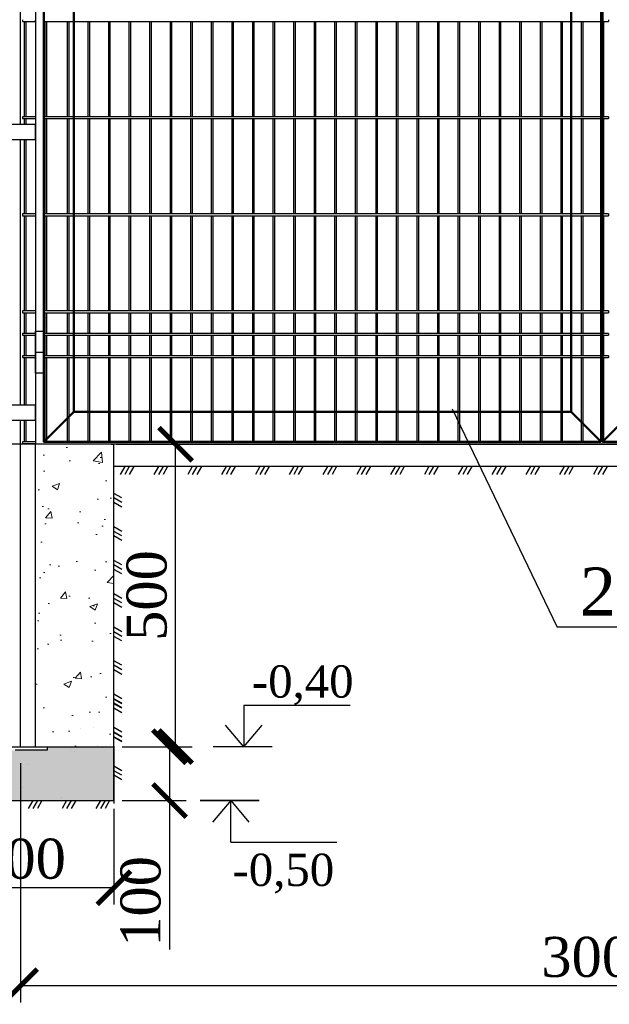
# Model space of a CAD drawing. Header units: inches. Extents: x 6778 to 7415, y 45 to 1090.
# Tile 3 of 41: x 6950 to 6994, y 237 to 311. Entities that reach past the tile are written whole.
import ezdxf

# ---------------------------------------------------------------- set-up
doc = ezdxf.new("R2010")
doc.units = ezdxf.units.IN
doc.header["$MEASUREMENT"] = 0
for name, pattern in [('ACAD_ISO02W100', [15, 12, -3]), ('CENTER', [50.8, 31.75, -6.35, 6.35, -6.35]), ('DASHDOTX2', [50.8, 25.4, -12.7, 0, -12.7]), ('K5LT_BASIC', [0])]:
    doc.linetypes.add(name, pattern=pattern)
doc.layers.add('.', color=7, linetype='Continuous', lineweight=15)
doc.layers.add('Системный слой VIEW1', color=7, linetype='Continuous')
doc.styles.add('GOST', font='gost.shx', dxfattribs={"oblique": 15})
doc.styles.add('TIEMS', font='times.ttf')
doc.dimstyles.new('Copy of ISO-25', dxfattribs={"dimtxt": 3, "dimasz": 2.5, "dimexe": 1.25, "dimexo": 0.625, "dimtad": 1, "dimlfac": 100, "dimtxsty": 'GOST', "dimblk": 'ARCHTICK', "dimcen": 2.5, "dimadec": 0, "dimazin": 0, "dimtfac": 1, "dimtmove": 0, "dimatfit": 3, "dimldrblk": 'ARCHTICK', "dimfxl": 1, "dimarcsym": 0})

# ---------------------------------------------------------------- blocks, each defined once
blk = doc.blocks.new('_ArchTick')
at = {"color": 0, "linetype": 'ByBlock', "const_width": 0.15}
blk.add_lwpolyline([(-0.5, -0.5), (0.5, 0.5)], dxfattribs=at)
blk = doc.blocks.new('*D293')
at = {"color": 0, "lineweight": -2, "transparency": 16777216}
for p, q in [((6949.801, 255.153), (6949.801, 237.203)), ((7036.881, 255.153), (7036.881, 237.203)), ((7036.881, 238.453), (6949.801, 238.453))]:
    blk.add_line(p, q, dxfattribs=at)
at = {"layer": 'Defpoints', "color": 0, "transparency": 16777216}
for p in [(6949.801, 255.778), (7036.881, 255.778), (6949.801, 238.453)]:
    blk.add_point(p, dxfattribs=at)
at = {"color": 0, "lineweight": -2, "transparency": 16777216, "xscale": 2.5, "yscale": 2.5, "zscale": 2.5, "rotation": 180}
blk.add_blockref('_ArchTick', (6949.801, 238.453), dxfattribs=at)
at = {"color": 0, "lineweight": -2, "transparency": 16777216, "xscale": 2.5, "yscale": 2.5, "zscale": 2.5}
blk.add_blockref('_ArchTick', (7036.881, 238.453), dxfattribs=at)
at = {"color": 0, "transparency": 16777216, "insert": (6993.341, 240.603), "char_height": 3, "attachment_point": 5, "style": 'TIEMS'}
blk.add_mtext('3000', dxfattribs=at)
blk = doc.blocks.new('*D307')
at = {"color": 0, "lineweight": -2, "transparency": 16777216}
for p, q in [((6942.801, 251.721), (6942.801, 244.564)), ((6956.801, 251.721), (6956.801, 244.564)), ((6956.801, 245.814), (6942.801, 245.814))]:
    blk.add_line(p, q, dxfattribs=at)
at = {"layer": 'Defpoints', "color": 0, "transparency": 16777216}
for p in [(6942.801, 252.346), (6956.801, 252.346), (6942.801, 245.814)]:
    blk.add_point(p, dxfattribs=at)
at = {"color": 0, "lineweight": -2, "transparency": 16777216, "xscale": 2.5, "yscale": 2.5, "zscale": 2.5, "rotation": 180}
blk.add_blockref('_ArchTick', (6942.801, 245.814), dxfattribs=at)
at = {"color": 0, "lineweight": -2, "transparency": 16777216, "xscale": 2.5, "yscale": 2.5, "zscale": 2.5}
blk.add_blockref('_ArchTick', (6956.801, 245.814), dxfattribs=at)
at = {"color": 0, "transparency": 16777216, "insert": (6949.801, 247.965), "char_height": 3, "attachment_point": 5, "style": 'TIEMS'}
blk.add_mtext('400', dxfattribs=at)
blk = doc.blocks.new('*D308')
at = {"color": 0, "lineweight": -2, "transparency": 16777216}
for p, q in [((6957.426, 279.059), (6962.666, 279.059)), ((6961.416, 256.384), (6961.416, 279.059)), ((6957.426, 256.384), (6962.666, 256.384))]:
    blk.add_line(p, q, dxfattribs=at)
at = {"layer": 'Defpoints', "color": 0, "transparency": 16777216}
for p in [(6956.801, 279.059), (6961.416, 279.059), (6956.801, 256.384)]:
    blk.add_point(p, dxfattribs=at)
at = {"color": 0, "lineweight": -2, "transparency": 16777216, "xscale": 2.5, "yscale": 2.5, "zscale": 2.5}
for p, rotation in [((6961.416, 279.059), 90), ((6961.416, 256.384), 270)]:
    blk.add_blockref('_ArchTick', p, dxfattribs=dict(at, rotation=rotation))
at = {"color": 0, "transparency": 16777216, "insert": (6959.265, 267.722), "char_height": 3, "attachment_point": 5, "rotation": 90, "style": 'TIEMS'}
blk.add_mtext('500', dxfattribs=at)
blk = doc.blocks.new('*D309')
at = {"color": 0, "lineweight": -2, "transparency": 16777216}
for p, q in [((6957.426, 256.384), (6962.209, 256.384)), ((6960.959, 256.384), (6960.959, 252.346)), ((6957.426, 252.346), (6962.209, 252.346)), ((6960.959, 252.346), (6960.959, 241.177))]:
    blk.add_line(p, q, dxfattribs=at)
at = {"layer": 'Defpoints', "color": 0, "transparency": 16777216}
for p in [(6956.801, 256.384), (6960.959, 256.384), (6956.801, 252.346)]:
    blk.add_point(p, dxfattribs=at)
at = {"color": 0, "lineweight": -2, "transparency": 16777216, "xscale": 2.5, "yscale": 2.5, "zscale": 2.5}
for p, rotation in [((6960.959, 256.384), 90), ((6960.959, 252.346), 270)]:
    blk.add_blockref('_ArchTick', p, dxfattribs=dict(at, rotation=rotation))
at = {"color": 0, "transparency": 16777216, "insert": (6958.808, 244.785), "char_height": 3, "attachment_point": 5, "rotation": 90, "style": 'TIEMS'}
blk.add_mtext('100\\P', dxfattribs=at)

msp = doc.modelspace()

# ---------------------------------------------------------------- hatches: boundary and pattern name
at = {"layer": '.', "linetype": 'ByBlock'}
h = msp.add_hatch(dxfattribs=at)
h.set_pattern_fill('AR-CONC', color=0, scale=0.8)
h.set_pattern_definition([(50, (3844.992, -1094.6116), (5.7380815, -0.502017), [0.6, -6.6]), (355, (3844.992, -1094.6116), (-1.110011, 6.017537), [0.48, -5.28]), (100.45144, (3845.47, -1094.6535), (4.628071, 5.51552), [0.509922, -5.609137]), (46.1842, (3844.992, -1093.0116), (8.53793, -1.324154), [0.9, -9.9]), (96.63564, (3845.7035, -1093.122), (7.477296, 7.792949), [0.764883, -8.41371]), (351.18416, (3844.992, -1093.012), (7.477296, 7.792949), [0.72, -7.92]), (21, (3845.792, -1093.4116), (4.7752564, -3.220951), [0.6, -6.6]), (326, (3845.792, -1093.4116), (1.946523, 5.8012), [0.48, -5.28]), (71.45144, (3846.19, -1093.68), (6.721779, 2.580249), [0.509922, -5.609137]), (37.5, (3844.992, -1094.6116), (0.0972788, 2.6631508), [0, -5.216, 0, -5.36, 0, -5.3]), (7.5, (3844.992, -1094.6116), (2.1045563, 3.1552937), [0, -3.056, 0, -5.096, 0, -2.02]), (327.5, (3843.208, -1094.6116), (4.2705795, -0.180439), [0, -2, 0, -6.24, 0, -8.28]), (317.5, (3842.408, -1094.6116), (4.6654894, 0.80084), [0, -2.6, 0, -4.144, 0, -5.88])])
h.paths.add_polyline_path([(6950.921, 256.384), (6956.741, 256.384), (6956.801, 256.444), (6956.801, 279.06), (6950.921, 279.06)])
h = msp.add_hatch(dxfattribs=at)
h.set_pattern_fill('GRAVEL', color=256, scale=0.8)
h.set_pattern_definition([(228.0127875, (3679.88786, -1246.497905), (-6.4, -7.2), [0.1076288, -10.65527044]), (184.9697407, (3679.81586, -1246.577905), (9.6, 0.8), [0.1846944, -18.28473981]), (132.510447, (3679.63186, -1246.593905), (8, -8.8), [0.1302304, -12.89282608]), (267.273689, (3679.31986, -1246.793905), (0.8, 16), [0.1681904, -16.65084643]), (292.8336542, (3679.31186, -1246.961905), (-4, 9.6), [0.164924, -16.3274985]), (357.273689, (3679.37586, -1247.113905), (-16, 0.8), [0.1681904, -16.65084643]), (37.6942405, (3679.54386, -1247.121905), (-10.4, -8), [0.2224232, -22.01987884]), (72.2553284, (3679.71986, -1246.985905), (5.6, 17.6), [0.2099904, -20.7890572]), (121.4295656, (3679.78386, -1246.785905), (-6.4, 10.4), [0.16876, -16.70725849]), (175.2363583, (3679.69586, -1246.641905), (8.8, -0.8), [0.1926656, -9.44061006]), (222.3974378, (3679.50386, -1246.625905), (-9.6, -8.8), [0.2491584, -24.6667]), (138.8140748, (3680.11186, -1246.801905), (-5.6, 4.8), [0.0850408, -8.41907585]), (171.4692344, (3680.04786, -1246.745905), (10.4, -1.6), [0.1617896, -16.01720913]), (225, (3679.88786, -1246.7219), (-1e-16, -0.8), [0.1131368, -1.01823405]), (203.1985905, (3679.83186, -1246.6259), (4, 1.6), [0.0609264, -6.03169208]), (291.8014095, (3679.77586, -1246.6499), (-0.8, 2.4), [0.0861624, -4.22196945]), (30.9637565, (3679.80786, -1246.7299), (2.4, 1.6), [0.1399432, -4.52481832]), (161.565051, (3679.92786, -1246.6579), (1.6, -0.8), [0.1011928, -2.42862933]), (16.3895403, (3679.31186, -1246.649905), (8, 2.4), [0.14176, -14.03427612]), (70.346176, (3679.44786, -1246.609905), (-3.2, -8.8), [0.1189288, -11.7739262]), (293.1985905, (3679.92786, -1246.4979), (-1.6, 4), [0.121852, -5.97076648]), (343.6104597, (3679.97586, -1246.609905), (-8, 2.4), [0.14176, -14.03427612]), (339.4439548, (3679.31186, -1247.145905), (-4, 1.6), [0.136704, -6.698499]), (294.7751406, (3679.43986, -1247.193905), (-4, 8.8), [0.1145424, -11.33971445]), (66.8014095, (3679.93586, -1247.2979), (1.6, 4), [0.121852, -5.97076648]), (17.3540246, (3679.98386, -1247.185905), (-10.4, -3.2), [0.1341048, -13.2763389]), (69.4439548, (3679.54386, -1247.297905), (-1.6, -4), [0.068352, -6.766851]), (101.3099325, (3679.88786, -1247.2979), (-0.8, 3.2), [0.040792, -4.03842361]), (165.9637565, (3679.87986, -1247.2579), (2.4, -0.8), [0.164924, -3.1335605]), (186.009006, (3679.71986, -1247.217905), (8, 0.8), [0.15284, -15.13113854]), (303.6900675, (3679.80786, -1246.8019), (-0.8, 1.6), [0.1153776, -2.76906342]), (353.1572266, (3679.87186, -1246.897905), (13.6, -1.6), [0.2014352, -19.9420501]), (60.945396, (3680.07186, -1246.921905), (-3.2, -5.6), [0.0823648, -8.15413931]), (90, (3680.11186, -1246.8499), (-0.8, 0.8), [0.048, -0.752]), (120.2564372, (3679.70386, -1247.193905), (3.2, -5.6), [0.1111392, -11.002816]), (48.0127875, (3679.64786, -1247.097905), (6.4, 7.2), [0.2152576, -10.54764164]), (0, (3679.79186, -1246.9379), (0.8, 0.8), [0.208, -0.592]), (325.3048465, (3679.99986, -1246.937905), (8, -5.6), [0.1264912, -12.52261944]), (254.054604, (3680.10386, -1247.0099), (-0.8, -3.2), [0.1164816, -5.70760631]), (207.6459754, (3680.07186, -1247.121905), (-15.2, -8), [0.189652, -18.77557935]), (175.4260787, (3679.90386, -1247.209905), (-10.4, 0.8), [0.2006392, -19.86325873])])
h.paths.add_polyline_path([(6951.799, 256.384), (6951.799, 256.122), (6947.839, 256.122), (6947.839, 256.384), (6942.801, 256.384), (6942.801, 252.346), (6956.801, 252.346), (6956.801, 256.384)])

# ---------------------------------------------------------------- linework, layer by layer
at = {"color": 2, "linetype": 'CENTER'}
for p, q in [((6949.809, 303.027), (6949.809, 341.707)), ((6949.809, 281.999), (6949.809, 301.907)), ((6949.809, 256.384), (6949.809, 280.879))]:
    msp.add_line(p, q, dxfattribs=at)
at = {"color": 4}
for p, q in [((6950.921, 310.755), (6950.921, 310.872)), ((6956.962, 279.059), (7066, 279.059))]:
    msp.add_line(p, q, dxfattribs=at)
at = {"linetype": 'Continuous'}
for p in [(6982.14, 281.712), (6997.3, 265.347)]:
    msp.add_line(p, (6990, 265.347), dxfattribs=at)
at = {"linetype": 'ByBlock'}
for p, q in [((6950.921, 279.059), (6920.69, 279.06)), ((7035.761, 279.059), (6950.921, 279.06))]:
    msp.add_line(p, q, dxfattribs=at)
for p, q in [((6956.801, 252.346), (6956.801, 279.059)), ((6942.801, 256.384), (6956.801, 256.384)), ((6942.801, 252.346), (6956.801, 252.346))]:
    msp.add_line(p, q)
at = {"color": 3}
for p, q in [((7029.881, 277.384), (6956.801, 277.384)), ((6955.266, 257.81), (6955.266, 257.81)), ((6956.523, 256.553), (6956.523, 256.553))]:
    msp.add_line(p, q, dxfattribs=at)
at = {"linetype": 'ByBlock', "ltscale": 8}
for p, q in [((6957.604, 277.384), (6957.262, 276.788)), ((6957.945, 277.384), (6957.604, 276.788)), ((6958.286, 277.384), (6957.945, 276.788)), ((6960.136, 277.384), (6959.794, 276.788)), ((6960.477, 277.384), (6960.136, 276.788)), ((6960.819, 277.384), (6960.477, 276.788)), ((6962.668, 277.384), (6962.326, 276.788)), ((6963.009, 277.384), (6962.668, 276.788)), ((6963.351, 277.384), (6963.009, 276.788)), ((6965.2, 277.384), (6964.858, 276.788)), ((6965.541, 277.384), (6965.2, 276.788)), ((6965.883, 277.384), (6965.541, 276.788)), ((6967.732, 277.384), (6967.391, 276.788)), ((6968.073, 277.384), (6967.732, 276.788)), ((6968.415, 277.384), (6968.073, 276.788)), ((6970.264, 277.384), (6969.923, 276.788)), ((6970.605, 277.384), (6970.264, 276.788)), ((6970.947, 277.384), (6970.605, 276.788)), ((6972.796, 277.384), (6972.455, 276.788)), ((6973.137, 277.384), (6972.796, 276.788)), ((6973.479, 277.384), (6973.137, 276.788)), ((6975.328, 277.384), (6974.987, 276.788)), ((6975.67, 277.384), (6975.328, 276.788)), ((6976.011, 277.384), (6975.67, 276.788)), ((6977.86, 277.384), (6977.519, 276.788)), ((6978.202, 277.384), (6977.86, 276.788)), ((6978.543, 277.384), (6978.202, 276.788)), ((6980.392, 277.384), (6980.051, 276.788)), ((6980.734, 277.384), (6980.392, 276.788)), ((6981.075, 277.384), (6980.734, 276.788)), ((6982.924, 277.384), (6982.583, 276.788)), ((6983.266, 277.384), (6982.924, 276.788)), ((6983.607, 277.384), (6983.266, 276.788)), ((6985.456, 277.384), (6985.115, 276.788)), ((6985.798, 277.384), (6985.456, 276.788)), ((6986.139, 277.384), (6985.798, 276.788)), ((6987.989, 277.384), (6987.647, 276.788)), ((6988.33, 277.384), (6987.989, 276.788)), ((6988.671, 277.384), (6988.33, 276.788)), ((6990.521, 277.384), (6990.179, 276.788)), ((6990.862, 277.384), (6990.521, 276.788)), ((6991.203, 277.384), (6990.862, 276.788)), ((6993.053, 277.384), (6992.711, 276.788)), ((6993.394, 277.384), (6993.053, 276.788)), ((6993.735, 277.384), (6993.394, 276.788)), ((6957.397, 275.034), (6956.801, 275.375)), ((6957.397, 274.692), (6956.801, 275.034)), ((6957.397, 274.351), (6956.801, 274.692)), ((6957.397, 272.525), (6956.801, 272.866)), ((6957.397, 272.184), (6956.801, 272.525)), ((6957.397, 271.842), (6956.801, 272.184)), ((6957.397, 270.016), (6956.801, 270.358)), ((6957.397, 269.675), (6956.801, 270.016)), ((6957.397, 269.334), (6956.801, 269.675)), ((6957.397, 267.508), (6956.801, 267.849)), ((6957.397, 267.166), (6956.801, 267.507)), ((6957.397, 266.825), (6956.801, 267.166)), ((6957.397, 264.999), (6956.801, 265.34)), ((6957.397, 264.657), (6956.801, 264.999)), ((6957.397, 264.316), (6956.801, 264.657)), ((6957.397, 262.49), (6956.801, 262.831)), ((6957.397, 262.149), (6956.801, 262.49)), ((6957.397, 261.807), (6956.801, 262.149)), ((6957.397, 259.981), (6956.801, 260.323)), ((6957.397, 259.64), (6956.801, 259.981)), ((6957.397, 259.606), (6956.801, 259.947)), ((6957.397, 259.299), (6956.801, 259.64)), ((6957.397, 259.264), (6956.801, 259.605)), ((6957.397, 258.923), (6956.801, 259.264)), ((6957.397, 257.473), (6956.801, 257.814)), ((6957.397, 257.131), (6956.801, 257.472)), ((6957.397, 257.097), (6956.801, 257.438)), ((6957.397, 256.79), (6956.801, 257.131)), ((6957.397, 256.755), (6956.801, 257.097)), ((6956.801, 256.414), (6956.801, 252.114)), ((6957.397, 254.588), (6956.801, 254.929)), ((6957.397, 254.247), (6956.801, 254.588)), ((6957.397, 253.905), (6956.801, 254.247)), ((6950.724, 252.346), (6950.383, 251.749)), ((6951.065, 252.346), (6950.724, 251.749)), ((6951.407, 252.346), (6951.065, 251.749)), ((6953.256, 252.346), (6952.915, 251.749)), ((6953.598, 252.346), (6953.256, 251.749)), ((6953.939, 252.346), (6953.598, 251.749)), ((6955.788, 252.346), (6955.447, 251.749)), ((6956.13, 252.346), (6955.788, 251.749)), ((6956.471, 252.346), (6956.13, 251.749))]:
    msp.add_line(p, q, dxfattribs=at)
at = {"color": 2}
for p, q in [((6956.523, 259.938), (6956.523, 259.938)), ((6954.323, 257.737), (6954.323, 257.737)), ((6955.58, 256.48), (6955.58, 256.48)), ((6953.537, 256.082), (6953.537, 256.082)), ((6953.851, 256.009), (6953.851, 256.009)), ((6950.394, 255.066), (6950.394, 255.066)), ((6949.922, 253.337), (6949.922, 253.337)), ((6952.908, 252.551), (6952.908, 252.551))]:
    msp.add_line(p, q, dxfattribs=at)
at = {"color": 7, "linetype": 'DASHDOTX2'}
for p, q in [((6966.531, 259.506), (6966.531, 256.384)), ((6965.547, 249.224), (6965.547, 252.346))]:
    msp.add_line(p, q, dxfattribs=at)
at = {"color": 7}
for p, q in [((6966.531, 259.506), (6974.489, 259.506)), ((6966.531, 256.384), (6965.164, 257.997)), ((6966.531, 256.384), (6967.897, 257.997)), ((6965.547, 252.346), (6964.18, 250.732)), ((6965.547, 252.346), (6966.913, 250.732)), ((6965.547, 249.224), (6973.505, 249.224))]:
    msp.add_line(p, q, dxfattribs=at)
at = {"linetype": 'ACAD_ISO02W100', "lineweight": 30, "ltscale": 0.2}
for p, q in [((6951.799, 256.362), (6947.839, 256.362)), ((6951.799, 256.122), (6947.839, 256.122))]:
    msp.add_line(p, q, dxfattribs=at)
at = {"lineweight": 30}
msp.add_line((6951.799, 256.362), (6951.799, 256.122), dxfattribs=at)
at = {"color": 1, "lineweight": 50}
for points in [[(6993.292, 279.255), (6951.544, 279.255), (6951.544, 363.395), (6993.292, 363.395)], [(7035.139, 279.255), (6993.392, 279.255), (6993.392, 363.395), (7035.139, 363.395)], [(6953.784, 361.155), (6991.052, 361.155), (6991.052, 281.495), (6953.784, 281.495)]]:
    msp.add_lwpolyline(points, close=True, dxfattribs=at)
at = {"linetype": 'ByBlock'}
for points in [[(6993.843, 310.895), (6993.843, 310.755)], [(6993.843, 303.615), (6993.843, 303.475)], [(6993.843, 296.335), (6993.843, 296.195)], [(6993.843, 289.055), (6993.843, 288.915)], [(6993.843, 287.375), (6993.843, 287.235)], [(6993.843, 285.695), (6993.843, 285.555)]]:
    msp.add_lwpolyline(points, dxfattribs=at)
at = {"linetype": 'ByBlock', "lineweight": 30}
msp.add_lwpolyline([(6950.928, 287.553), (6951.544, 287.553), (6951.544, 284.393), (6950.928, 284.393)], close=True, dxfattribs=at)
msp.add_lwpolyline([(6950.928, 285.973), (6951.544, 285.973)], dxfattribs=at)
at = {"color": 1, "lineweight": 50}
for points in [[(6953.784, 281.495), (6951.544, 279.255)], [(6991.052, 281.495), (6993.292, 279.255)], [(6995.632, 281.495), (6993.392, 279.255)]]:
    msp.add_lwpolyline(points, dxfattribs=at)
at = {"color": 7, "linetype": 'Continuous', "const_width": 0.112}
for points in [[(6964.212, 256.384), (6968.669, 256.384)], [(6963.243, 252.346), (6967.7, 252.346)]]:
    msp.add_lwpolyline(points, dxfattribs=at)
at = {"layer": 'Системный слой VIEW1', "color": 5, "lineweight": 30}
msp.add_line((6950.928, 356.815), (6950.927, 279.059), dxfattribs=at)
at = {"layer": 'Системный слой VIEW1', "linetype": 'K5LT_BASIC'}
for p, q in [((6949.945, 310.895), (6949.945, 310.755)), ((6950.085, 310.755), (6950.085, 303.615)), ((6950.225, 303.615), (6950.225, 310.755)), ((6951.625, 310.755), (6951.625, 303.615)), ((6951.765, 303.615), (6951.765, 310.755)), ((6953.305, 310.755), (6953.305, 303.615)), ((6953.445, 303.615), (6953.445, 310.755)), ((6954.845, 310.755), (6954.845, 303.615)), ((6954.985, 303.615), (6954.985, 310.755)), ((6956.385, 310.755), (6956.385, 303.615)), ((6956.525, 303.615), (6956.525, 310.755)), ((6957.925, 310.755), (6957.925, 303.615)), ((6958.065, 303.615), (6958.065, 310.755)), ((6959.465, 310.755), (6959.465, 303.615)), ((6959.605, 303.615), (6959.605, 310.755)), ((6961.005, 310.755), (6961.005, 303.615)), ((6961.145, 303.615), (6961.145, 310.755)), ((6962.545, 310.755), (6962.545, 303.615)), ((6962.685, 303.615), (6962.685, 310.755)), ((6964.085, 310.755), (6964.085, 303.615)), ((6964.225, 303.615), (6964.225, 310.755)), ((6965.625, 310.755), (6965.625, 303.615)), ((6965.765, 303.615), (6965.765, 310.755)), ((6967.165, 310.755), (6967.165, 303.615)), ((6967.305, 303.615), (6967.305, 310.755)), ((6968.705, 310.755), (6968.705, 303.615)), ((6968.845, 303.615), (6968.845, 310.755)), ((6970.245, 310.755), (6970.245, 303.615)), ((6970.385, 303.615), (6970.385, 310.755)), ((6971.785, 310.755), (6971.785, 303.615)), ((6971.925, 303.615), (6971.925, 310.755)), ((6973.325, 310.755), (6973.325, 303.615)), ((6973.465, 303.615), (6973.465, 310.755)), ((6974.865, 310.755), (6974.865, 303.615)), ((6975.005, 303.615), (6975.005, 310.755)), ((6976.405, 310.755), (6976.405, 303.615)), ((6976.545, 303.615), (6976.545, 310.755)), ((6977.945, 310.755), (6977.945, 303.615)), ((6978.085, 303.615), (6978.085, 310.755)), ((6979.485, 310.755), (6979.485, 303.615)), ((6979.625, 303.615), (6979.625, 310.755)), ((6981.025, 310.755), (6981.025, 303.615)), ((6981.165, 303.615), (6981.165, 310.755)), ((6982.565, 310.755), (6982.565, 303.615)), ((6982.705, 303.615), (6982.705, 310.755)), ((6984.105, 310.755), (6984.105, 303.615)), ((6984.245, 303.615), (6984.245, 310.755)), ((6985.645, 310.755), (6985.645, 303.615)), ((6985.785, 303.615), (6985.785, 310.755)), ((6987.185, 310.755), (6987.185, 303.615)), ((6987.325, 303.615), (6987.325, 310.755)), ((6988.725, 310.755), (6988.725, 303.615)), ((6988.865, 303.615), (6988.865, 310.755)), ((6990.265, 310.755), (6990.265, 303.615)), ((6990.405, 303.615), (6990.405, 310.755)), ((6991.805, 310.755), (6991.805, 303.615)), ((6991.945, 303.615), (6991.945, 310.755)), ((6993.345, 310.755), (6993.345, 303.615)), ((6993.485, 303.615), (6993.485, 310.755)), ((6949.945, 303.615), (6949.945, 303.475)), ((6950.085, 303.475), (6950.085, 303.027)), ((6950.225, 303.027), (6950.225, 303.475)), ((6951.625, 303.475), (6951.625, 296.335)), ((6951.765, 296.335), (6951.765, 303.475)), ((6953.305, 303.475), (6953.305, 296.335)), ((6953.445, 296.335), (6953.445, 303.475)), ((6954.845, 303.475), (6954.845, 296.335)), ((6954.985, 296.335), (6954.985, 303.475)), ((6956.385, 303.475), (6956.385, 296.335)), ((6956.525, 296.335), (6956.525, 303.475)), ((6957.925, 303.475), (6957.925, 296.335)), ((6958.065, 296.335), (6958.065, 303.475)), ((6959.465, 303.475), (6959.465, 296.335)), ((6959.605, 296.335), (6959.605, 303.475)), ((6961.005, 303.475), (6961.005, 296.335)), ((6961.145, 296.335), (6961.145, 303.475)), ((6962.545, 303.475), (6962.545, 296.335)), ((6962.685, 296.335), (6962.685, 303.475)), ((6964.085, 303.475), (6964.085, 296.335)), ((6964.225, 296.335), (6964.225, 303.475)), ((6965.625, 303.475), (6965.625, 296.335)), ((6965.765, 296.335), (6965.765, 303.475)), ((6967.165, 303.475), (6967.165, 296.335)), ((6967.305, 296.335), (6967.305, 303.475)), ((6968.705, 303.475), (6968.705, 296.335)), ((6968.845, 296.335), (6968.845, 303.475)), ((6970.245, 303.475), (6970.245, 296.335)), ((6970.385, 296.335), (6970.385, 303.475)), ((6971.785, 303.475), (6971.785, 296.335)), ((6971.925, 296.335), (6971.925, 303.475)), ((6973.325, 303.475), (6973.325, 296.335)), ((6973.465, 296.335), (6973.465, 303.475)), ((6974.865, 303.475), (6974.865, 296.335)), ((6975.005, 296.335), (6975.005, 303.475)), ((6976.405, 303.475), (6976.405, 296.335)), ((6976.545, 296.335), (6976.545, 303.475)), ((6977.945, 303.475), (6977.945, 296.335)), ((6978.085, 296.335), (6978.085, 303.475)), ((6979.485, 303.475), (6979.485, 296.335)), ((6979.625, 296.335), (6979.625, 303.475)), ((6981.025, 303.475), (6981.025, 296.335)), ((6981.165, 296.335), (6981.165, 303.475)), ((6982.565, 303.475), (6982.565, 296.335)), ((6982.705, 296.335), (6982.705, 303.475)), ((6984.105, 303.475), (6984.105, 296.335)), ((6984.245, 296.335), (6984.245, 303.475)), ((6985.645, 303.475), (6985.645, 296.335)), ((6985.785, 296.335), (6985.785, 303.475)), ((6987.185, 303.475), (6987.185, 296.335)), ((6987.325, 296.335), (6987.325, 303.475)), ((6988.725, 303.475), (6988.725, 296.335)), ((6988.865, 296.335), (6988.865, 303.475)), ((6990.265, 303.475), (6990.265, 296.335)), ((6990.405, 296.335), (6990.405, 303.475)), ((6991.805, 303.475), (6991.805, 296.335)), ((6991.945, 296.335), (6991.945, 303.475)), ((6993.345, 303.475), (6993.345, 296.335)), ((6993.485, 296.335), (6993.485, 303.475)), ((6950.085, 301.907), (6950.085, 296.335)), ((6950.225, 296.335), (6950.225, 301.907)), ((6949.945, 296.335), (6949.945, 296.195)), ((6950.085, 296.195), (6950.085, 289.055)), ((6950.225, 289.055), (6950.225, 296.195)), ((6951.625, 296.195), (6951.625, 289.055)), ((6951.765, 289.055), (6951.765, 296.195)), ((6953.305, 296.195), (6953.305, 289.055)), ((6953.445, 289.055), (6953.445, 296.195)), ((6954.845, 296.195), (6954.845, 289.055)), ((6954.985, 289.055), (6954.985, 296.195)), ((6956.385, 296.195), (6956.385, 289.055)), ((6956.525, 289.055), (6956.525, 296.195)), ((6957.925, 296.195), (6957.925, 289.055)), ((6958.065, 289.055), (6958.065, 296.195)), ((6959.465, 296.195), (6959.465, 289.055)), ((6959.605, 289.055), (6959.605, 296.195)), ((6961.005, 296.195), (6961.005, 289.055)), ((6961.145, 289.055), (6961.145, 296.195)), ((6962.545, 296.195), (6962.545, 289.055)), ((6962.685, 289.055), (6962.685, 296.195)), ((6964.085, 296.195), (6964.085, 289.055)), ((6964.225, 289.055), (6964.225, 296.195)), ((6965.625, 296.195), (6965.625, 289.055)), ((6965.765, 289.055), (6965.765, 296.195)), ((6967.165, 296.195), (6967.165, 289.055)), ((6967.305, 289.055), (6967.305, 296.195)), ((6968.705, 296.195), (6968.705, 289.055)), ((6968.845, 289.055), (6968.845, 296.195)), ((6970.245, 296.195), (6970.245, 289.055)), ((6970.385, 289.055), (6970.385, 296.195)), ((6971.785, 296.195), (6971.785, 289.055)), ((6971.925, 289.055), (6971.925, 296.195)), ((6973.325, 296.195), (6973.325, 289.055)), ((6973.465, 289.055), (6973.465, 296.195)), ((6974.865, 296.195), (6974.865, 289.055)), ((6975.005, 289.055), (6975.005, 296.195)), ((6976.405, 296.195), (6976.405, 289.055)), ((6976.545, 289.055), (6976.545, 296.195)), ((6977.945, 296.195), (6977.945, 289.055)), ((6978.085, 289.055), (6978.085, 296.195)), ((6979.485, 296.195), (6979.485, 289.055)), ((6979.625, 289.055), (6979.625, 296.195)), ((6981.025, 296.195), (6981.025, 289.055)), ((6981.165, 289.055), (6981.165, 296.195)), ((6982.565, 296.195), (6982.565, 289.055)), ((6982.705, 289.055), (6982.705, 296.195)), ((6984.105, 296.195), (6984.105, 289.055)), ((6984.245, 289.055), (6984.245, 296.195)), ((6985.645, 296.195), (6985.645, 289.055)), ((6985.785, 289.055), (6985.785, 296.195)), ((6987.185, 296.195), (6987.185, 289.055)), ((6987.325, 289.055), (6987.325, 296.195)), ((6988.725, 296.195), (6988.725, 289.055)), ((6988.865, 289.055), (6988.865, 296.195)), ((6990.265, 296.195), (6990.265, 289.055)), ((6990.405, 289.055), (6990.405, 296.195)), ((6991.805, 296.195), (6991.805, 289.055)), ((6991.945, 289.055), (6991.945, 296.195)), ((6993.345, 296.195), (6993.345, 289.055)), ((6993.485, 289.055), (6993.485, 296.195)), ((6949.945, 289.055), (6949.945, 288.915)), ((6950.085, 288.915), (6950.085, 287.375)), ((6950.225, 287.375), (6950.225, 288.915)), ((6951.625, 288.915), (6951.625, 287.375)), ((6951.765, 287.375), (6951.765, 288.915)), ((6953.305, 288.915), (6953.305, 287.375)), ((6953.445, 287.375), (6953.445, 288.915)), ((6954.845, 288.915), (6954.845, 287.375)), ((6954.985, 287.375), (6954.985, 288.915)), ((6956.385, 288.915), (6956.385, 287.375)), ((6956.525, 287.375), (6956.525, 288.915)), ((6957.925, 288.915), (6957.925, 287.375)), ((6958.065, 287.375), (6958.065, 288.915)), ((6959.465, 288.915), (6959.465, 287.375)), ((6959.605, 287.375), (6959.605, 288.915)), ((6961.005, 288.915), (6961.005, 287.375)), ((6961.145, 287.375), (6961.145, 288.915)), ((6962.545, 288.915), (6962.545, 287.375)), ((6962.685, 287.375), (6962.685, 288.915)), ((6964.085, 288.915), (6964.085, 287.375)), ((6964.225, 287.375), (6964.225, 288.915)), ((6965.625, 288.915), (6965.625, 287.375)), ((6965.765, 287.375), (6965.765, 288.915)), ((6967.165, 288.915), (6967.165, 287.375)), ((6967.305, 287.375), (6967.305, 288.915)), ((6968.705, 288.915), (6968.705, 287.375)), ((6968.845, 287.375), (6968.845, 288.915)), ((6970.245, 288.915), (6970.245, 287.375)), ((6970.385, 287.375), (6970.385, 288.915)), ((6971.785, 288.915), (6971.785, 287.375)), ((6971.925, 287.375), (6971.925, 288.915)), ((6973.325, 288.915), (6973.325, 287.375)), ((6973.465, 287.375), (6973.465, 288.915)), ((6974.865, 288.915), (6974.865, 287.375)), ((6975.005, 287.375), (6975.005, 288.915)), ((6976.405, 288.915), (6976.405, 287.375)), ((6976.545, 287.375), (6976.545, 288.915)), ((6977.945, 288.915), (6977.945, 287.375)), ((6978.085, 287.375), (6978.085, 288.915)), ((6979.485, 288.915), (6979.485, 287.375)), ((6979.625, 287.375), (6979.625, 288.915)), ((6981.025, 288.915), (6981.025, 287.375)), ((6981.165, 287.375), (6981.165, 288.915)), ((6982.565, 288.915), (6982.565, 287.375)), ((6982.705, 287.375), (6982.705, 288.915)), ((6984.105, 288.915), (6984.105, 287.375)), ((6984.245, 287.375), (6984.245, 288.915)), ((6985.645, 288.915), (6985.645, 287.375)), ((6985.785, 287.375), (6985.785, 288.915)), ((6987.185, 288.915), (6987.185, 287.375)), ((6987.325, 287.375), (6987.325, 288.915)), ((6988.725, 288.915), (6988.725, 287.375)), ((6988.865, 287.375), (6988.865, 288.915)), ((6990.265, 288.915), (6990.265, 287.375)), ((6990.405, 287.375), (6990.405, 288.915)), ((6991.805, 288.915), (6991.805, 287.375)), ((6991.945, 287.375), (6991.945, 288.915)), ((6993.345, 288.915), (6993.345, 287.375)), ((6993.485, 287.375), (6993.485, 288.915)), ((6949.945, 287.375), (6949.945, 287.235)), ((6950.085, 287.235), (6950.085, 285.695)), ((6950.225, 285.695), (6950.225, 287.235)), ((6951.625, 287.235), (6951.625, 285.695)), ((6951.765, 285.695), (6951.765, 287.235)), ((6953.305, 287.235), (6953.305, 285.695)), ((6953.445, 285.695), (6953.445, 287.235)), ((6954.845, 287.235), (6954.845, 285.695)), ((6954.985, 285.695), (6954.985, 287.235)), ((6956.385, 287.235), (6956.385, 285.695)), ((6956.525, 285.695), (6956.525, 287.235)), ((6957.925, 287.235), (6957.925, 285.695)), ((6958.065, 285.695), (6958.065, 287.235)), ((6959.465, 287.235), (6959.465, 285.695)), ((6959.605, 285.695), (6959.605, 287.235)), ((6961.005, 287.235), (6961.005, 285.695)), ((6961.145, 285.695), (6961.145, 287.235)), ((6962.545, 287.235), (6962.545, 285.695)), ((6962.685, 285.695), (6962.685, 287.235)), ((6964.085, 287.235), (6964.085, 285.695)), ((6964.225, 285.695), (6964.225, 287.235)), ((6965.625, 287.235), (6965.625, 285.695)), ((6965.765, 285.695), (6965.765, 287.235)), ((6967.165, 287.235), (6967.165, 285.695)), ((6967.305, 285.695), (6967.305, 287.235)), ((6968.705, 287.235), (6968.705, 285.695)), ((6968.845, 285.695), (6968.845, 287.235)), ((6970.245, 287.235), (6970.245, 285.695)), ((6970.385, 285.695), (6970.385, 287.235)), ((6971.785, 287.235), (6971.785, 285.695)), ((6971.925, 285.695), (6971.925, 287.235)), ((6973.325, 287.235), (6973.325, 285.695)), ((6973.465, 285.695), (6973.465, 287.235)), ((6974.865, 287.235), (6974.865, 285.695)), ((6975.005, 285.695), (6975.005, 287.235)), ((6976.405, 287.235), (6976.405, 285.695)), ((6976.545, 285.695), (6976.545, 287.235)), ((6977.945, 287.235), (6977.945, 285.695)), ((6978.085, 285.695), (6978.085, 287.235)), ((6979.485, 287.235), (6979.485, 285.695)), ((6979.625, 285.695), (6979.625, 287.235)), ((6981.025, 287.235), (6981.025, 285.695)), ((6981.165, 285.695), (6981.165, 287.235)), ((6982.565, 287.235), (6982.565, 285.695)), ((6982.705, 285.695), (6982.705, 287.235)), ((6984.105, 287.235), (6984.105, 285.695)), ((6984.245, 285.695), (6984.245, 287.235)), ((6985.645, 287.235), (6985.645, 285.695)), ((6985.785, 285.695), (6985.785, 287.235)), ((6987.185, 287.235), (6987.185, 285.695)), ((6987.325, 285.695), (6987.325, 287.235)), ((6988.725, 287.235), (6988.725, 285.695)), ((6988.865, 285.695), (6988.865, 287.235)), ((6990.265, 287.235), (6990.265, 285.695)), ((6990.405, 285.695), (6990.405, 287.235)), ((6991.805, 287.235), (6991.805, 285.695)), ((6991.945, 285.695), (6991.945, 287.235)), ((6993.345, 287.235), (6993.345, 285.695)), ((6993.485, 285.695), (6993.485, 287.235)), ((6949.945, 285.695), (6949.945, 285.555)), ((6950.085, 285.555), (6950.085, 281.999)), ((6950.225, 281.999), (6950.225, 285.555)), ((6951.625, 285.555), (6951.625, 279.255)), ((6951.765, 279.255), (6951.765, 285.555)), ((6953.305, 285.555), (6953.305, 279.255)), ((6953.445, 279.255), (6953.445, 285.555)), ((6954.845, 285.555), (6954.845, 279.255)), ((6954.985, 279.255), (6954.985, 285.555)), ((6956.385, 285.555), (6956.385, 279.255)), ((6956.525, 279.255), (6956.525, 285.555)), ((6957.925, 285.555), (6957.925, 279.255)), ((6958.065, 279.255), (6958.065, 285.555)), ((6959.465, 285.555), (6959.465, 279.255)), ((6959.605, 279.255), (6959.605, 285.555)), ((6961.005, 285.555), (6961.005, 279.255)), ((6961.145, 279.255), (6961.145, 285.555)), ((6962.545, 285.555), (6962.545, 279.255)), ((6962.685, 279.255), (6962.685, 285.555)), ((6964.085, 285.555), (6964.085, 279.255)), ((6964.225, 279.255), (6964.225, 285.555)), ((6965.625, 285.555), (6965.625, 279.255)), ((6965.765, 279.255), (6965.765, 285.555)), ((6967.165, 285.555), (6967.165, 279.255)), ((6967.305, 279.255), (6967.305, 285.555)), ((6968.705, 285.555), (6968.705, 279.255)), ((6968.845, 279.255), (6968.845, 285.555)), ((6970.245, 285.555), (6970.245, 279.255)), ((6970.385, 279.255), (6970.385, 285.555)), ((6971.785, 285.555), (6971.785, 279.255)), ((6971.925, 279.255), (6971.925, 285.555)), ((6973.325, 285.555), (6973.325, 279.255)), ((6973.465, 279.255), (6973.465, 285.555)), ((6974.865, 285.555), (6974.865, 279.255)), ((6975.005, 279.255), (6975.005, 285.555)), ((6976.405, 285.555), (6976.405, 279.255)), ((6976.545, 279.255), (6976.545, 285.555)), ((6977.945, 285.555), (6977.945, 279.255)), ((6978.085, 279.255), (6978.085, 285.555)), ((6979.485, 285.555), (6979.485, 279.255)), ((6979.625, 279.255), (6979.625, 285.555)), ((6981.025, 285.555), (6981.025, 279.255)), ((6981.165, 279.255), (6981.165, 285.555)), ((6982.565, 285.555), (6982.565, 279.255)), ((6982.705, 279.255), (6982.705, 285.555)), ((6984.105, 285.555), (6984.105, 279.255)), ((6984.245, 279.255), (6984.245, 285.555)), ((6985.645, 285.555), (6985.645, 279.255)), ((6985.785, 279.255), (6985.785, 285.555)), ((6987.185, 285.555), (6987.185, 279.255)), ((6987.325, 279.255), (6987.325, 285.555)), ((6988.725, 285.555), (6988.725, 279.255)), ((6988.865, 279.255), (6988.865, 285.555)), ((6990.265, 285.555), (6990.265, 279.255)), ((6990.405, 279.255), (6990.405, 285.555)), ((6991.805, 285.555), (6991.805, 279.255)), ((6991.945, 279.255), (6991.945, 285.555)), ((6993.345, 285.555), (6993.345, 279.255)), ((6993.485, 279.255), (6993.485, 285.555)), ((6950.085, 280.879), (6950.085, 279.255)), ((6950.225, 279.255), (6950.225, 280.879)), ((6949.945, 279.255), (6949.945, 279.115))]:
    msp.add_line(p, q, dxfattribs=at)
at = {"layer": 'Системный слой VIEW1', "color": 5, "linetype": 'K5LT_BASIC', "lineweight": 30}
msp.add_line((6950.927, 256.384), (6950.927, 279.059), dxfattribs=at)
at = {"layer": 'Системный слой VIEW1', "color": 5, "linetype": 'K5LT_BASIC'}
msp.add_line((6948.681, 256.384), (6950.864, 256.384), dxfattribs=at)
at = {"layer": 'Системный слой VIEW1', "linetype": 'K5LT_BASIC'}
for points in [[(6949.945, 310.755), (6950.928, 310.755)], [(6951.544, 310.755), (6993.843, 310.755)], [(6950.927, 303.615), (6949.945, 303.615)], [(6949.945, 303.475), (6950.927, 303.475)], [(6993.843, 303.615), (6951.544, 303.615)], [(6951.544, 303.475), (6993.843, 303.475)], [(6950.927, 296.335), (6949.945, 296.335)], [(6949.945, 296.195), (6950.927, 296.195)], [(6993.843, 296.335), (6951.544, 296.335)], [(6951.544, 296.195), (6993.843, 296.195)], [(6950.927, 289.055), (6949.945, 289.055)], [(6949.945, 288.915), (6950.927, 288.915)], [(6993.843, 289.055), (6951.544, 289.055)], [(6951.544, 288.915), (6993.843, 288.915)], [(6950.928, 287.375), (6949.945, 287.375)], [(6949.945, 287.235), (6950.928, 287.235)], [(6993.843, 287.375), (6951.544, 287.375)], [(6951.544, 287.235), (6993.843, 287.235)], [(6950.928, 285.695), (6949.945, 285.695)], [(6949.945, 285.555), (6950.928, 285.555)], [(6993.843, 285.695), (6951.544, 285.695)], [(6951.544, 285.555), (6993.843, 285.555)], [(6950.927, 279.255), (6949.945, 279.255)], [(6949.945, 279.115), (6950.927, 279.115)]]:
    msp.add_lwpolyline(points, dxfattribs=at)
at = {"layer": 'Системный слой VIEW1', "color": 1}
for points in [[(6950.929, 301.907), (6950.929, 303.027), (6948.689, 303.027), (6948.689, 301.907)], [(6950.927, 280.879), (6950.927, 281.999), (6948.687, 281.999), (6948.687, 280.879)]]:
    msp.add_lwpolyline(points, close=True, dxfattribs=at)

# ---------------------------------------------------------------- texts
at = {"color": 7, "style": 'TIEMS'}
for s, height, p in [('2', 3.6, (6991.688, 266.221)), ('-0,40', 2.4192, (6967.134, 260.066)), ('-0,50', 2.4192, (6965.684, 245.944))]:
    msp.add_text(s, height=height, dxfattribs=at).set_placement(p)

# ---------------------------------------------------------------- dimensions: what is measured, and where the dimension line sits
dim = msp.add_linear_dim(base=(6961.416, 279.059), p1=(6956.801, 256.384), p2=(6956.801, 279.059), angle=90, text='500', dimstyle='Copy of ISO-25', override={"dimdec": 0, "dimlfac": 20, "dimtxsty": 'TIEMS', "dimtdec": 0, "dimtmove": 1})
dim.commit()
dim.dimension.update_dxf_attribs({"geometry": '*D308', "text_midpoint": (6959.265, 267.722)})
dim = msp.add_linear_dim(base=(6960.959, 256.384), p1=(6956.801, 252.346), p2=(6956.801, 256.384), angle=90, text='100\\P', dimstyle='Copy of ISO-25', override={"dimdec": 0, "dimlfac": 20, "dimtxsty": 'TIEMS', "dimtdec": 0})
dim.commit()
dim.dimension.update_dxf_attribs({"geometry": '*D309', "text_midpoint": (6960.959, 244.785), "dimtype": 160})
for base, p1, p2, text, picture, middle in [((6949.801, 238.453), (7036.881, 255.778), (6949.801, 255.778), '3000', '*D293', (6993.341, 240.603)), ((6942.801, 245.814), (6956.801, 252.346), (6942.801, 252.346), '400', '*D307', (6949.801, 247.965))]:
    dim = msp.add_linear_dim(base=base, p1=p1, p2=p2, text=text, dimstyle='Copy of ISO-25', override={"dimdec": 0, "dimlfac": 20, "dimtxsty": 'TIEMS', "dimtdec": 0})
    dim.commit()
    dim.dimension.update_dxf_attribs({"geometry": picture, "text_midpoint": middle})

doc.saveas('drawing.dxf')
